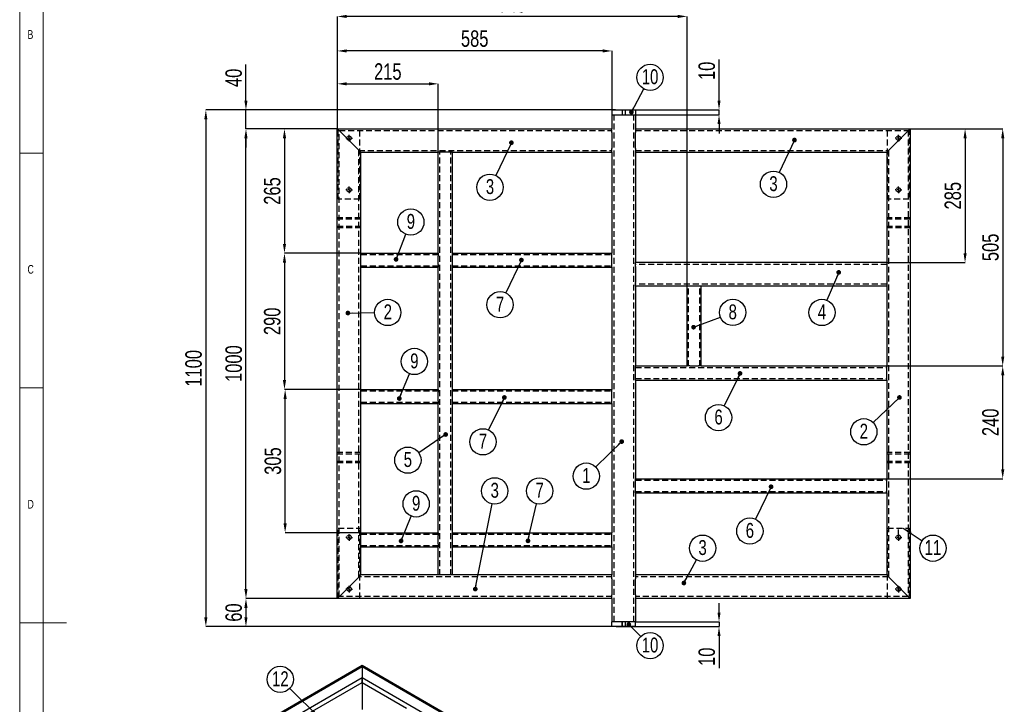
# Model space of a CAD drawing. Header units: millimetres. Extents: x 5 to 589, y 5 to 415.
# Tile 4 of 8: x 5 to 215, y 193 to 338. Entities that reach past the tile are written whole.
import ezdxf

# ---------------------------------------------------------------- set-up
doc = ezdxf.new("R2010")
doc.units = ezdxf.units.MM
doc.header["$PDSIZE"] = -1
doc.linetypes.add('CENTERX2', pattern=[20.32, 12.7, -2.54, 2.54, -2.54])
doc.linetypes.add('HIDDEN', pattern=[1.905, 1.27, -0.635])
for name, color, linetype in [('COTES', 1, 'Continuous'), ('NOTES', 6, 'Continuous'), ('TRAIT-FINS', 9, 'Continuous'), ('TRAIT-MIXTES', 3, 'CENTERX2'), ('TRAIT-TIRET', 2, 'HIDDEN')]:
    doc.layers.add(name, color=color, linetype=linetype)
doc.layers.add('TRAIT-FORT', color=4, linetype='Continuous', lineweight=25)
doc.styles.add('SLDTEXTSTYLE0', font='TXT', dxfattribs={"width": 0.75})
doc.dimstyles.new('SLDDIMSTYLE0', dxfattribs={"dimtxt": 3.5, "dimasz": 2, "dimexe": 0, "dimexo": 0.0625, "dimgap": 0.875, "dimtad": 1, "dimlfac": 10, "dimrnd": 1e-09, "dimzin": 12, "dimdsep": 46, "dimtxsty": 'SLDTEXTSTYLE0', "dimsah": 1, "dimcen": 0.09, "dimadec": 0, "dimazin": 3, "dimtfac": 1, "dimtmove": 0, "dimatfit": 0, "dimfxl": 1, "dimfrac": 2, "dimtolj": 1, "dimtzin": 12, "dimarcsym": 0})
doc.dimstyles.new('SLDDIMSTYLE1', dxfattribs={"dimtxt": 3.5, "dimasz": 2, "dimexe": 0, "dimexo": 0.0625, "dimgap": 0.875, "dimtad": 1, "dimlfac": 10, "dimrnd": 1e-09, "dimzin": 12, "dimdsep": 46, "dimtxsty": 'SLDTEXTSTYLE0', "dimsah": 1, "dimcen": 0.09, "dimadec": 0, "dimazin": 3, "dimtfac": 1, "dimtofl": 0, "dimtmove": 0, "dimatfit": 3, "dimfxl": 1, "dimfrac": 2, "dimtolj": 1, "dimtzin": 12, "dimarcsym": 0})
doc.dimstyles.new('SLDDIMSTYLE2', dxfattribs={"dimtxt": 0.18, "dimasz": 1, "dimexe": 0, "dimexo": 0.0625, "dimgap": 0, "dimtad": 0, "dimtih": 1, "dimtoh": 1, "dimdec": 0, "dimrnd": 1e-09, "dimzin": 0, "dimdsep": 46, "dimtxsty": 'Standard', "dimblk1": 'DOT', "dimblk2": 'DOT', "dimsah": 1, "dimcen": 0.09, "dimadec": 0, "dimazin": 0, "dimtfac": 1, "dimtdec": 0, "dimtofl": 0, "dimtmove": 0, "dimatfit": 3, "dimldrblk": 'DOT', "dimfxl": 1, "dimfrac": 2, "dimtolj": 1, "dimtzin": 0, "dimarcsym": 0})
doc.dimstyles.new('SLDDIMSTYLE3', dxfattribs={"dimtxt": 0.18, "dimasz": 2, "dimexe": 0, "dimexo": 0.0625, "dimgap": 0, "dimtad": 0, "dimtih": 1, "dimtoh": 1, "dimdec": 0, "dimrnd": 1e-09, "dimzin": 0, "dimdsep": 46, "dimtxsty": 'Standard', "dimsah": 1, "dimcen": 0.09, "dimadec": 0, "dimazin": 0, "dimtfac": 2, "dimtdec": 0, "dimtofl": 0, "dimtmove": 0, "dimatfit": 3, "dimfxl": 1, "dimfrac": 2, "dimtolj": 1, "dimtzin": 0, "dimarcsym": 0})

# ---------------------------------------------------------------- blocks, each defined once
blk = doc.blocks.new('SW_NOTE_7')
at = {"layer": 'NOTES', "color": 0}
blk.add_circle((-2, 1.96), 2.8, dxfattribs=at)
at = {"layer": 'NOTES', "color": 0, "insert": (-1.99, 3.68), "char_height": 3.175, "attachment_point": 2, "style": 'SLDTEXTSTYLE0'}
blk.add_mtext('12', dxfattribs=at)
blk = doc.blocks.new('_D_30')
at = {"layer": 'COTES', "color": 0, "lineweight": -2, "transparency": 16777216}
for p, q in [((131.88, 319.17), (44.65, 319.17)), ((44.65, 317.17), (44.65, 211.17)), ((131.88, 209.17), (44.65, 209.17))]:
    blk.add_line(p, q, dxfattribs=at)
at = {"layer": 'COTES', "color": 0, "transparency": 16777216}
for points in [[(44.31, 317.17), (44.98, 317.17), (44.65, 319.17)], [(44.31, 211.17), (44.98, 211.17), (44.65, 209.17)]]:
    blk.add_solid(points, dxfattribs=at)
at = {"layer": 'Defpoints', "color": 0, "transparency": 16777216}
for p in [(131.95, 319.17), (44.65, 209.17), (131.95, 209.17)]:
    blk.add_point(p, dxfattribs=at)
at = {"layer": 'COTES', "color": 0, "transparency": 16777216, "insert": (40.27, 264.17), "char_height": 3.5, "attachment_point": 2, "rotation": 90, "style": 'SLDTEXTSTYLE0'}
blk.add_mtext('\\A1;1100', dxfattribs=at)
blk = doc.blocks.new('_D_31')
at = {"layer": 'COTES', "color": 0, "lineweight": -2, "transparency": 16777216}
for p, q in [((72.58, 315.17), (53.19, 315.17)), ((53.19, 217.17), (53.19, 313.17)), ((72.58, 215.17), (53.19, 215.17))]:
    blk.add_line(p, q, dxfattribs=at)
at = {"layer": 'COTES', "color": 0, "transparency": 16777216}
for points in [[(52.85, 313.17), (53.52, 313.17), (53.19, 315.17)], [(52.85, 217.17), (53.52, 217.17), (53.19, 215.17)]]:
    blk.add_solid(points, dxfattribs=at)
at = {"layer": 'Defpoints', "color": 0, "transparency": 16777216}
for p in [(53.19, 315.17), (72.65, 315.17), (72.65, 215.17)]:
    blk.add_point(p, dxfattribs=at)
at = {"layer": 'COTES', "color": 0, "transparency": 16777216, "insert": (48.81, 265.17), "char_height": 3.5, "attachment_point": 2, "rotation": 90, "style": 'SLDTEXTSTYLE0'}
blk.add_mtext('\\A1;1000', dxfattribs=at)
blk = doc.blocks.new('_D_32')
at = {"layer": 'COTES', "color": 0, "lineweight": -2, "transparency": 16777216}
for p, q in [((53.19, 321.17), (53.19, 328.86)), ((131.08, 319.17), (53.19, 319.17)), ((53.19, 315.17), (53.19, 319.17)), ((72.58, 315.17), (53.19, 315.17)), ((53.19, 313.17), (53.19, 311.17))]:
    blk.add_line(p, q, dxfattribs=at)
at = {"layer": 'COTES', "color": 0, "transparency": 16777216}
for points in [[(52.85, 321.17), (53.52, 321.17), (53.19, 319.17)], [(52.85, 313.17), (53.52, 313.17), (53.19, 315.17)]]:
    blk.add_solid(points, dxfattribs=at)
at = {"layer": 'Defpoints', "color": 0, "transparency": 16777216}
for p in [(131.15, 319.17), (53.19, 315.17), (72.65, 315.17)]:
    blk.add_point(p, dxfattribs=at)
at = {"layer": 'COTES', "color": 0, "transparency": 16777216, "insert": (48.81, 326.01), "char_height": 3.5, "attachment_point": 2, "rotation": 90, "style": 'SLDTEXTSTYLE0'}
blk.add_mtext('\\A1;40', dxfattribs=at)
blk = doc.blocks.new('_D_33')
at = {"layer": 'COTES', "color": 0, "lineweight": -2, "transparency": 16777216}
for p, q in [((72.58, 215.17), (53.19, 215.17)), ((53.19, 213.17), (53.19, 211.17)), ((131.08, 209.17), (53.19, 209.17))]:
    blk.add_line(p, q, dxfattribs=at)
at = {"layer": 'COTES', "color": 0, "transparency": 16777216}
for points in [[(52.85, 213.17), (53.52, 213.17), (53.19, 215.17)], [(52.85, 211.17), (53.52, 211.17), (53.19, 209.17)]]:
    blk.add_solid(points, dxfattribs=at)
at = {"layer": 'Defpoints', "color": 0, "transparency": 16777216}
for p in [(72.65, 215.17), (53.19, 209.17), (131.15, 209.17)]:
    blk.add_point(p, dxfattribs=at)
at = {"layer": 'COTES', "color": 0, "transparency": 16777216, "insert": (48.81, 212.17), "char_height": 3.5, "attachment_point": 2, "rotation": 90, "style": 'SLDTEXTSTYLE0'}
blk.add_mtext('\\A1;60', dxfattribs=at)
blk = doc.blocks.new('_D_34')
at = {"layer": 'COTES', "color": 0, "lineweight": -2, "transparency": 16777216}
for p, q in [((72.58, 315.17), (61.39, 315.17)), ((61.39, 313.17), (61.39, 290.67)), ((77.58, 288.67), (61.39, 288.67))]:
    blk.add_line(p, q, dxfattribs=at)
at = {"layer": 'COTES', "color": 0, "transparency": 16777216}
for points in [[(61.06, 313.17), (61.73, 313.17), (61.39, 315.17)], [(61.06, 290.67), (61.73, 290.67), (61.39, 288.67)]]:
    blk.add_solid(points, dxfattribs=at)
at = {"layer": 'Defpoints', "color": 0, "transparency": 16777216}
for p in [(72.65, 315.17), (61.39, 288.67), (77.65, 288.67)]:
    blk.add_point(p, dxfattribs=at)
at = {"layer": 'COTES', "color": 0, "transparency": 16777216, "insert": (57.02, 301.92), "char_height": 3.5, "attachment_point": 2, "rotation": 90, "style": 'SLDTEXTSTYLE0'}
blk.add_mtext('\\A1;265', dxfattribs=at)
blk = doc.blocks.new('_D_35')
at = {"layer": 'COTES', "color": 0, "lineweight": -2, "transparency": 16777216}
for p, q in [((77.58, 288.67), (61.39, 288.67)), ((61.39, 286.67), (61.39, 261.67)), ((77.58, 259.67), (61.39, 259.67))]:
    blk.add_line(p, q, dxfattribs=at)
at = {"layer": 'COTES', "color": 0, "transparency": 16777216}
for points in [[(61.06, 286.67), (61.73, 286.67), (61.39, 288.67)], [(61.06, 261.67), (61.73, 261.67), (61.39, 259.67)]]:
    blk.add_solid(points, dxfattribs=at)
at = {"layer": 'Defpoints', "color": 0, "transparency": 16777216}
for p in [(77.65, 288.67), (61.39, 259.67), (77.65, 259.67)]:
    blk.add_point(p, dxfattribs=at)
at = {"layer": 'COTES', "color": 0, "transparency": 16777216, "insert": (57.02, 274.17), "char_height": 3.5, "attachment_point": 2, "rotation": 90, "style": 'SLDTEXTSTYLE0'}
blk.add_mtext('\\A1;290', dxfattribs=at)
blk = doc.blocks.new('_D_36')
at = {"layer": 'COTES', "color": 0, "lineweight": -2, "transparency": 16777216}
for p, q in [((77.58, 259.67), (61.53, 259.67)), ((61.53, 231.17), (61.53, 257.67)), ((77.58, 229.17), (61.53, 229.17))]:
    blk.add_line(p, q, dxfattribs=at)
at = {"layer": 'COTES', "color": 0, "transparency": 16777216}
for points in [[(61.2, 257.67), (61.87, 257.67), (61.53, 259.67)], [(61.2, 231.17), (61.87, 231.17), (61.53, 229.17)]]:
    blk.add_solid(points, dxfattribs=at)
at = {"layer": 'Defpoints', "color": 0, "transparency": 16777216}
for p in [(61.53, 259.67), (77.65, 259.67), (77.65, 229.17)]:
    blk.add_point(p, dxfattribs=at)
at = {"layer": 'COTES', "color": 0, "transparency": 16777216, "insert": (57.16, 244.42), "char_height": 3.5, "attachment_point": 2, "rotation": 90, "style": 'SLDTEXTSTYLE0'}
blk.add_mtext('\\A1;305', dxfattribs=at)
blk = doc.blocks.new('_D_37')
at = {"layer": 'COTES', "color": 0, "lineweight": -2, "transparency": 16777216}
for p, q in [((194.71, 315.17), (206.34, 315.17)), ((206.34, 313.17), (206.34, 288.67)), ((189.71, 286.67), (206.34, 286.67))]:
    blk.add_line(p, q, dxfattribs=at)
at = {"layer": 'COTES', "color": 0, "transparency": 16777216}
for points in [[(206.01, 313.17), (206.68, 313.17), (206.34, 315.17)], [(206.01, 288.67), (206.68, 288.67), (206.34, 286.67)]]:
    blk.add_solid(points, dxfattribs=at)
at = {"layer": 'Defpoints', "color": 0, "transparency": 16777216}
for p in [(194.65, 315.17), (189.65, 286.67), (206.34, 286.67)]:
    blk.add_point(p, dxfattribs=at)
at = {"layer": 'COTES', "color": 0, "transparency": 16777216, "insert": (201.97, 300.92), "char_height": 3.5, "attachment_point": 2, "rotation": 90, "style": 'SLDTEXTSTYLE0'}
blk.add_mtext('\\A1;285', dxfattribs=at)
blk = doc.blocks.new('_D_38')
at = {"layer": 'COTES', "color": 0, "lineweight": -2, "transparency": 16777216}
for p, q in [((194.71, 315.17), (214.36, 315.17)), ((214.36, 313.17), (214.36, 266.67)), ((189.71, 264.67), (214.36, 264.67))]:
    blk.add_line(p, q, dxfattribs=at)
at = {"layer": 'COTES', "color": 0, "transparency": 16777216}
for points in [[(214.03, 313.17), (214.7, 313.17), (214.36, 315.17)], [(214.03, 266.67), (214.7, 266.67), (214.36, 264.67)]]:
    blk.add_solid(points, dxfattribs=at)
at = {"layer": 'Defpoints', "color": 0, "transparency": 16777216}
for p in [(194.65, 315.17), (189.65, 264.67), (214.36, 264.67)]:
    blk.add_point(p, dxfattribs=at)
at = {"layer": 'COTES', "color": 0, "transparency": 16777216, "insert": (209.99, 289.92), "char_height": 3.5, "attachment_point": 2, "rotation": 90, "style": 'SLDTEXTSTYLE0'}
blk.add_mtext('\\A1;505', dxfattribs=at)
blk = doc.blocks.new('_D_39')
at = {"layer": 'COTES', "color": 0, "lineweight": -2, "transparency": 16777216}
for p, q in [((189.71, 264.67), (214.36, 264.67)), ((214.36, 242.67), (214.36, 262.67)), ((189.71, 240.67), (214.36, 240.67))]:
    blk.add_line(p, q, dxfattribs=at)
at = {"layer": 'COTES', "color": 0, "transparency": 16777216}
for points in [[(214.03, 262.67), (214.7, 262.67), (214.36, 264.67)], [(214.03, 242.67), (214.7, 242.67), (214.36, 240.67)]]:
    blk.add_solid(points, dxfattribs=at)
at = {"layer": 'Defpoints', "color": 0, "transparency": 16777216}
for p in [(189.65, 264.67), (214.36, 264.67), (189.65, 240.67)]:
    blk.add_point(p, dxfattribs=at)
at = {"layer": 'COTES', "color": 0, "transparency": 16777216, "insert": (209.99, 252.67), "char_height": 3.5, "attachment_point": 2, "rotation": 90, "style": 'SLDTEXTSTYLE0'}
blk.add_mtext('\\A1;240', dxfattribs=at)
blk = doc.blocks.new('_D_40')
at = {"layer": 'COTES', "color": 0, "lineweight": -2, "transparency": 16777216}
for p, q in [((72.65, 315.23), (72.65, 324.74)), ((74.65, 324.74), (92.15, 324.74)), ((94.15, 310.23), (94.15, 324.74))]:
    blk.add_line(p, q, dxfattribs=at)
at = {"layer": 'COTES', "color": 0, "transparency": 16777216}
for points in [[(74.65, 325.07), (74.65, 324.4), (72.65, 324.74)], [(92.15, 325.07), (92.15, 324.4), (94.15, 324.74)]]:
    blk.add_solid(points, dxfattribs=at)
at = {"layer": 'Defpoints', "color": 0, "transparency": 16777216}
for p in [(94.15, 324.74), (72.65, 315.17), (94.15, 310.17)]:
    blk.add_point(p, dxfattribs=at)
at = {"layer": 'COTES', "color": 0, "transparency": 16777216, "insert": (83.4, 329.11), "char_height": 3.5, "attachment_point": 2, "style": 'SLDTEXTSTYLE0'}
blk.add_mtext('\\A1;215', dxfattribs=at)
blk = doc.blocks.new('_D_41')
at = {"layer": 'COTES', "color": 0, "lineweight": -2, "transparency": 16777216}
for p, q in [((72.65, 315.23), (72.65, 331.74)), ((129.15, 331.74), (74.65, 331.74)), ((131.15, 319.23), (131.15, 331.74))]:
    blk.add_line(p, q, dxfattribs=at)
at = {"layer": 'COTES', "color": 0, "transparency": 16777216}
for points in [[(74.65, 332.08), (74.65, 331.41), (72.65, 331.74)], [(129.15, 332.08), (129.15, 331.41), (131.15, 331.74)]]:
    blk.add_solid(points, dxfattribs=at)
at = {"layer": 'Defpoints', "color": 0, "transparency": 16777216}
for p in [(72.65, 331.74), (131.15, 319.17), (72.65, 315.17)]:
    blk.add_point(p, dxfattribs=at)
at = {"layer": 'COTES', "color": 0, "transparency": 16777216, "insert": (101.9, 336.12), "char_height": 3.5, "attachment_point": 2, "style": 'SLDTEXTSTYLE0'}
blk.add_mtext('\\A1;585', dxfattribs=at)
blk = doc.blocks.new('_D_42')
at = {"layer": 'COTES', "color": 0, "lineweight": -2, "transparency": 16777216}
for p, q in [((72.65, 315.23), (72.65, 339.09)), ((145.15, 339.09), (74.65, 339.09)), ((147.15, 281.73), (147.15, 339.09))]:
    blk.add_line(p, q, dxfattribs=at)
at = {"layer": 'COTES', "color": 0, "transparency": 16777216}
for points in [[(74.65, 339.42), (74.65, 338.75), (72.65, 339.09)], [(145.15, 339.42), (145.15, 338.75), (147.15, 339.09)]]:
    blk.add_solid(points, dxfattribs=at)
at = {"layer": 'Defpoints', "color": 0, "transparency": 16777216}
for p in [(72.65, 339.09), (72.65, 315.17), (147.15, 281.67)]:
    blk.add_point(p, dxfattribs=at)
at = {"layer": 'COTES', "color": 0, "transparency": 16777216, "insert": (109.9, 343.46), "char_height": 3.5, "attachment_point": 2, "style": 'SLDTEXTSTYLE0'}
blk.add_mtext('\\A1;745', dxfattribs=at)
blk = doc.blocks.new('_D_43')
at = {"layer": 'COTES', "color": 0, "lineweight": -2, "transparency": 16777216}
for p, q in [((153.94, 321.17), (153.94, 329.9)), ((136.21, 319.17), (153.94, 319.17)), ((153.94, 318.17), (153.94, 319.17)), ((136.21, 318.17), (153.94, 318.17)), ((153.94, 316.17), (153.94, 314.17))]:
    blk.add_line(p, q, dxfattribs=at)
at = {"layer": 'COTES', "color": 0, "transparency": 16777216}
for points in [[(153.61, 321.17), (154.27, 321.17), (153.94, 319.17)], [(153.61, 316.17), (154.27, 316.17), (153.94, 318.17)]]:
    blk.add_solid(points, dxfattribs=at)
at = {"layer": 'Defpoints', "color": 0, "transparency": 16777216}
for p in [(136.15, 319.17), (153.94, 319.17), (136.15, 318.17)]:
    blk.add_point(p, dxfattribs=at)
at = {"layer": 'COTES', "color": 0, "transparency": 16777216, "insert": (149.56, 327.5), "char_height": 3.5, "attachment_point": 2, "rotation": 90, "style": 'SLDTEXTSTYLE0'}
blk.add_mtext('\\A1;10', dxfattribs=at)
blk = doc.blocks.new('_D_44')
at = {"layer": 'COTES', "color": 0, "lineweight": -2, "transparency": 16777216}
for p, q in [((153.94, 212.17), (153.94, 214.17)), ((136.21, 210.17), (153.94, 210.17)), ((153.94, 210.17), (153.94, 209.17)), ((132.01, 209.17), (153.94, 209.17)), ((153.94, 207.17), (153.94, 200.36))]:
    blk.add_line(p, q, dxfattribs=at)
at = {"layer": 'COTES', "color": 0, "transparency": 16777216}
for points in [[(153.61, 212.17), (154.27, 212.17), (153.94, 210.17)], [(153.61, 207.17), (154.27, 207.17), (153.94, 209.17)]]:
    blk.add_solid(points, dxfattribs=at)
at = {"layer": 'Defpoints', "color": 0, "transparency": 16777216}
for p in [(136.15, 210.17), (131.95, 209.17), (153.94, 209.17)]:
    blk.add_point(p, dxfattribs=at)
at = {"layer": 'COTES', "color": 0, "transparency": 16777216, "insert": (149.56, 202.76), "char_height": 3.5, "attachment_point": 2, "rotation": 90, "style": 'SLDTEXTSTYLE0'}
blk.add_mtext('\\A1;10', dxfattribs=at)
blk = doc.blocks.new('SW_NOTE_14')
at = {"layer": 'NOTES', "color": 0}
blk.add_circle((-1.2, -2.53), 2.8, dxfattribs=at)
at = {"layer": 'NOTES', "color": 0, "insert": (-1.2, -0.82), "char_height": 3.17, "attachment_point": 2, "style": 'SLDTEXTSTYLE0'}
blk.add_mtext('3', dxfattribs=at)
blk = doc.blocks.new('_Dot')
at = {"color": 0, "linetype": 'ByBlock', "lineweight": -2}
blk.add_line((-0.5, 0), (-1, 0), dxfattribs=at)
at = {"color": 0, "linetype": 'ByBlock', "const_width": 0.5}
blk.add_lwpolyline([(-0.25, 0, 1), (0.25, 0, 1)], format="xyb", close=True, dxfattribs=at)
blk = doc.blocks.new('SW_NOTE_15')
at = {"layer": 'NOTES', "color": 0}
blk.add_circle((-1.22, -2.53), 2.8, dxfattribs=at)
at = {"layer": 'NOTES', "color": 0, "insert": (-1.21, -0.81), "char_height": 3.17, "attachment_point": 2, "style": 'SLDTEXTSTYLE0'}
blk.add_mtext('3', dxfattribs=at)
blk = doc.blocks.new('SW_NOTE_16')
at = {"layer": 'NOTES', "color": 0}
blk.add_circle((-1.21, -2.53), 2.8, dxfattribs=at)
at = {"layer": 'NOTES', "color": 0, "insert": (-1.21, -0.81), "char_height": 3.17, "attachment_point": 2, "style": 'SLDTEXTSTYLE0'}
blk.add_mtext('7', dxfattribs=at)
blk = doc.blocks.new('SW_NOTE_17')
at = {"layer": 'NOTES', "color": 0}
blk.add_circle((-1.22, -2.52), 2.8, dxfattribs=at)
at = {"layer": 'NOTES', "color": 0, "insert": (-1.22, -0.81), "char_height": 3.17, "attachment_point": 2, "style": 'SLDTEXTSTYLE0'}
blk.add_mtext('7', dxfattribs=at)
blk = doc.blocks.new('SW_NOTE_18')
at = {"layer": 'NOTES', "color": 0}
blk.add_circle((-1.23, -2.52), 2.8, dxfattribs=at)
at = {"layer": 'NOTES', "color": 0, "insert": (-1.22, -0.81), "char_height": 3.17, "attachment_point": 2, "style": 'SLDTEXTSTYLE0'}
blk.add_mtext('6', dxfattribs=at)
blk = doc.blocks.new('SW_NOTE_19')
at = {"layer": 'NOTES', "color": 0}
blk.add_circle((-1.08, -2.59), 2.8, dxfattribs=at)
at = {"layer": 'NOTES', "color": 0, "insert": (-1.08, -0.87), "char_height": 3.17, "attachment_point": 2, "style": 'SLDTEXTSTYLE0'}
blk.add_mtext('4', dxfattribs=at)
blk = doc.blocks.new('SW_NOTE_20')
at = {"layer": 'NOTES', "color": 0}
blk.add_circle((-1.21, -2.53), 2.8, dxfattribs=at)
at = {"layer": 'NOTES', "color": 0, "insert": (-1.21, -0.81), "char_height": 3.17, "attachment_point": 2, "style": 'SLDTEXTSTYLE0'}
blk.add_mtext('6', dxfattribs=at)
blk = doc.blocks.new('SW_NOTE_21')
at = {"layer": 'NOTES', "color": 0}
blk.add_circle((-2.32, -1.58), 2.8, dxfattribs=at)
at = {"layer": 'NOTES', "color": 0, "insert": (-2.32, 0.14), "char_height": 3.17, "attachment_point": 2, "style": 'SLDTEXTSTYLE0'}
blk.add_mtext('5', dxfattribs=at)
blk = doc.blocks.new('SW_NOTE_22')
at = {"layer": 'NOTES', "color": 0}
blk.add_circle((-2.01, -1.96), 2.8, dxfattribs=at)
at = {"layer": 'NOTES', "color": 0, "insert": (-2.01, -0.24), "char_height": 3.17, "attachment_point": 2, "style": 'SLDTEXTSTYLE0'}
blk.add_mtext('1', dxfattribs=at)
blk = doc.blocks.new('SW_NOTE_23')
at = {"layer": 'NOTES', "color": 0}
blk.add_circle((-2.02, -1.95), 2.8, dxfattribs=at)
at = {"layer": 'NOTES', "color": 0, "insert": (-2.02, -0.23), "char_height": 3.17, "attachment_point": 2, "style": 'SLDTEXTSTYLE0'}
blk.add_mtext('2', dxfattribs=at)
blk = doc.blocks.new('SW_NOTE_24')
at = {"layer": 'NOTES', "color": 0}
blk.add_circle((1.33, 2.47), 2.8, dxfattribs=at)
at = {"layer": 'NOTES', "color": 0, "insert": (1.33, 4.19), "char_height": 3.17, "attachment_point": 2, "style": 'SLDTEXTSTYLE0'}
blk.add_mtext('3', dxfattribs=at)
blk = doc.blocks.new('SW_NOTE_25')
at = {"layer": 'NOTES', "color": 0}
blk.add_circle((0.64, 2.73), 2.8, dxfattribs=at)
at = {"layer": 'NOTES', "color": 0, "insert": (0.64, 4.45), "char_height": 3.17, "attachment_point": 2, "style": 'SLDTEXTSTYLE0'}
blk.add_mtext('7', dxfattribs=at)
blk = doc.blocks.new('SW_NOTE_26')
at = {"layer": 'NOTES', "color": 0}
blk.add_circle((1.06, 2.6), 2.8, dxfattribs=at)
at = {"layer": 'NOTES', "color": 0, "insert": (1.06, 4.32), "char_height": 3.17, "attachment_point": 2, "style": 'SLDTEXTSTYLE0'}
blk.add_mtext('9', dxfattribs=at)
blk = doc.blocks.new('SW_NOTE_27')
at = {"layer": 'NOTES', "color": 0}
blk.add_circle((0.54, 2.75), 2.8, dxfattribs=at)
at = {"layer": 'NOTES', "color": 0, "insert": (0.55, 4.47), "char_height": 3.17, "attachment_point": 2, "style": 'SLDTEXTSTYLE0'}
blk.add_mtext('3', dxfattribs=at)
blk = doc.blocks.new('SW_NOTE_28')
at = {"layer": 'NOTES', "color": 0}
blk.add_circle((1.06, 2.6), 2.8, dxfattribs=at)
at = {"layer": 'NOTES', "color": 0, "insert": (1.06, 4.31), "char_height": 3.17, "attachment_point": 2, "style": 'SLDTEXTSTYLE0'}
blk.add_mtext('9', dxfattribs=at)
blk = doc.blocks.new('SW_NOTE_29')
at = {"layer": 'NOTES', "color": 0}
blk.add_circle((1.03, 2.61), 2.8, dxfattribs=at)
at = {"layer": 'NOTES', "color": 0, "insert": (1.04, 4.33), "char_height": 3.17, "attachment_point": 2, "style": 'SLDTEXTSTYLE0'}
blk.add_mtext('9', dxfattribs=at)
blk = doc.blocks.new('SW_NOTE_30')
at = {"layer": 'NOTES', "color": 0}
blk.add_circle((2.8, 0.04), 2.8, dxfattribs=at)
at = {"layer": 'NOTES', "color": 0, "insert": (2.81, 1.76), "char_height": 3.17, "attachment_point": 2, "style": 'SLDTEXTSTYLE0'}
blk.add_mtext('2', dxfattribs=at)
blk = doc.blocks.new('SW_NOTE_31')
at = {"layer": 'NOTES', "color": 0}
blk.add_circle((1.99, -1.98), 2.8, dxfattribs=at)
at = {"layer": 'NOTES', "color": 0, "insert": (1.99, -0.26), "char_height": 3.175, "attachment_point": 2, "style": 'SLDTEXTSTYLE0'}
blk.add_mtext('10', dxfattribs=at)
blk = doc.blocks.new('SW_NOTE_32')
at = {"layer": 'NOTES', "color": 0}
blk.add_circle((1.32, 2.47), 2.8, dxfattribs=at)
at = {"layer": 'NOTES', "color": 0, "insert": (1.33, 4.19), "char_height": 3.175, "attachment_point": 2, "style": 'SLDTEXTSTYLE0'}
blk.add_mtext('10', dxfattribs=at)
blk = doc.blocks.new('SW_NOTE_33')
at = {"layer": 'NOTES', "color": 0}
blk.add_circle((2.63, 0.99), 2.8, dxfattribs=at)
at = {"layer": 'NOTES', "color": 0, "insert": (2.63, 2.7), "char_height": 3.17, "attachment_point": 2, "style": 'SLDTEXTSTYLE0'}
blk.add_mtext('8', dxfattribs=at)
blk = doc.blocks.new('SW_NOTE_34')
at = {"layer": 'NOTES', "color": 0}
blk.add_circle((2.32, -1.57), 2.8, dxfattribs=at)
at = {"layer": 'NOTES', "color": 0, "insert": (2.33, 0.15), "char_height": 3.175, "attachment_point": 2, "style": 'SLDTEXTSTYLE0'}
blk.add_mtext('11', dxfattribs=at)
blk = doc.blocks.new('SW_CENTERMARKSYMBOL_16')
at = {"layer": 'TRAIT-MIXTES', "color": 0}
for p, q in [((-0.5, 0), (-0.7, 0)), ((0, 0), (-0.25, 0)), ((0, 0.5), (0, 0.7)), ((0, 0), (0, 0.25)), ((0, 0), (0, -0.25)), ((0, 0), (0.25, 0)), ((0.5, 0), (0.7, 0)), ((0, -0.5), (0, -0.7))]:
    blk.add_line(p, q, dxfattribs=at)
blk = doc.blocks.new('SW_CENTERMARKSYMBOL_17')
at = {"layer": 'TRAIT-MIXTES', "color": 0}
for p, q in [((-0.5, 0), (-0.7, 0)), ((0, 0), (-0.25, 0)), ((0, 0.5), (0, 1.67)), ((0, 0), (0, 0.25)), ((0, 0), (0, -0.25)), ((0, 0), (0.25, 0)), ((0.5, 0), (0.7, 0)), ((0, -0.5), (0, -0.7))]:
    blk.add_line(p, q, dxfattribs=at)
blk = doc.blocks.new('SW_CENTERMARKSYMBOL_18')
at = {"layer": 'TRAIT-MIXTES', "color": 0}
for p, q in [((-0.5, 0), (-0.7, 0)), ((0, 0), (-0.25, 0)), ((0, 0.5), (0, 0.7)), ((0, 0), (0, 0.25)), ((0, 0), (0, -0.25)), ((0, 0), (0.25, 0)), ((0.5, 0), (0.7, 0)), ((0, -0.5), (0, -0.7))]:
    blk.add_line(p, q, dxfattribs=at)
blk = doc.blocks.new('SW_CENTERMARKSYMBOL_19')
at = {"layer": 'TRAIT-MIXTES', "color": 0}
for p, q in [((-0.5, 0), (-0.7, 0)), ((0, 0), (-0.25, 0)), ((0, 0.5), (0, 0.7)), ((0, 0), (0, 0.25)), ((0, 0), (0, -0.25)), ((0, 0), (0.25, 0)), ((0.5, 0), (0.7, 0)), ((0, -0.5), (0, -0.7))]:
    blk.add_line(p, q, dxfattribs=at)
blk = doc.blocks.new('SW_CENTERMARKSYMBOL_20')
at = {"layer": 'TRAIT-MIXTES', "color": 0}
for p, q in [((-0.5, 0), (-0.7, 0)), ((0, 0), (-0.25, 0)), ((0, 0.5), (0, 0.7)), ((0, 0), (0, 0.25)), ((0, 0), (0, -0.25)), ((0, 0), (0.25, 0)), ((0.5, 0), (0.7, 0)), ((0, -0.5), (0, -0.7))]:
    blk.add_line(p, q, dxfattribs=at)
blk = doc.blocks.new('SW_CENTERMARKSYMBOL_21')
at = {"layer": 'TRAIT-MIXTES', "color": 0}
for p, q in [((-0.5, 0), (-0.7, 0)), ((0, 0), (-0.25, 0)), ((0, 0.5), (0, 0.7)), ((0, 0), (0, 0.25)), ((0, 0), (0, -0.25)), ((0, 0), (0.25, 0)), ((0.5, 0), (0.7, 0)), ((0, -0.5), (0, -0.7))]:
    blk.add_line(p, q, dxfattribs=at)
blk = doc.blocks.new('SW_CENTERMARKSYMBOL_22')
at = {"layer": 'TRAIT-MIXTES', "color": 0}
for p, q in [((-0.5, 0), (-0.7, 0)), ((0, 0), (-0.25, 0)), ((0, 0.5), (0, 0.7)), ((0, 0), (0, 0.25)), ((0, 0), (0, -0.25)), ((0, 0), (0.25, 0)), ((0.5, 0), (0.7, 0)), ((0, -0.5), (0, -0.7))]:
    blk.add_line(p, q, dxfattribs=at)
blk = doc.blocks.new('SW_CENTERMARKSYMBOL_23')
at = {"layer": 'TRAIT-MIXTES', "color": 0}
for p, q in [((-0.5, 0), (-0.7, 0)), ((0, 0), (-0.25, 0)), ((0, 0.5), (0, 0.7)), ((0, 0), (0, 0.25)), ((0, 0), (0, -0.25)), ((0, 0), (0.25, 0)), ((0.5, 0), (0.7, 0)), ((0, -0.5), (0, -0.7))]:
    blk.add_line(p, q, dxfattribs=at)

msp = doc.modelspace()

# ---------------------------------------------------------------- linework, layer by layer
at = {"lineweight": 18}
for p, q in [((5, 415), (5, 5)), ((10, 410), (10, 10)), ((5, 310), (10, 310)), ((10, 260), (5, 260)), ((5, 210), (15, 210))]:
    msp.add_line(p, q, dxfattribs=at)
at = {"layer": 'NOTES'}
msp.add_line((137.2599, 207.1006), (134.7292, 209.6264), dxfattribs=at)
at = {"layer": 'TRAIT-FINS', "lineweight": 18}
for p, q in [((133.2459, 209.1692), (133.2459, 210.1692)), ((133.2459, 209.1692), (133.2459, 210.1692)), ((134.0459, 209.1692), (134.0459, 210.1692)), ((134.0459, 209.1692), (134.0459, 210.1692))]:
    msp.add_line(p, q, dxfattribs=at)
for centre in [(75.1459, 313.1692), (192.1459, 313.1692), (75.1459, 302.1692), (192.1459, 302.1692), (75.1459, 228.1692), (192.1459, 228.1692), (75.1459, 217.1692), (192.1459, 217.1692)]:
    msp.add_arc(centre, 0.5, 255, 195, dxfattribs=at)
at = {"layer": 'TRAIT-FORT', "lineweight": 25}
for p, q in [((131.1459, 319.1692), (131.1459, 318.1692)), ((131.1459, 319.1692), (131.9459, 319.1692)), ((131.9459, 319.1692), (135.3459, 319.1692)), ((135.3459, 319.1692), (136.1459, 319.1692)), ((136.1459, 319.1692), (136.1459, 318.1692)), ((131.1459, 318.1692), (131.1459, 315.1692)), ((131.1459, 318.1692), (131.9459, 318.1692)), ((131.9459, 318.1692), (135.3459, 318.1692)), ((135.3459, 318.1692), (136.1459, 318.1692)), ((136.1459, 318.1692), (136.1459, 315.1692)), ((72.6459, 215.1692), (72.6459, 315.1692)), ((72.6459, 315.1692), (73.4459, 314.3692)), ((73.4459, 314.3692), (72.6459, 315.1692)), ((72.6459, 315.1692), (131.1459, 315.1692)), ((131.1459, 314.3692), (131.1459, 315.1692)), ((136.1459, 315.1692), (194.6459, 315.1692)), ((136.1459, 315.1692), (136.1459, 314.3692)), ((194.6459, 315.1692), (193.8459, 314.3692)), ((193.8459, 314.3692), (194.6459, 315.1692)), ((194.6459, 315.1692), (194.6459, 215.1692)), ((73.4459, 314.3692), (76.8459, 310.9692)), ((131.1459, 314.3692), (131.1459, 310.9692)), ((136.1459, 310.9692), (136.1459, 314.3692)), ((193.8459, 314.3692), (190.4459, 310.9692)), ((76.8459, 310.9692), (77.6459, 310.1692)), ((77.6459, 310.1692), (76.8459, 310.9692)), ((131.1459, 310.1692), (131.1459, 310.9692)), ((136.1459, 310.9692), (136.1459, 310.1692)), ((190.4459, 310.9692), (189.6459, 310.1692)), ((189.6459, 310.1692), (190.4459, 310.9692)), ((77.6459, 288.6694), (77.6459, 310.1692)), ((77.6459, 310.1692), (94.1459, 310.1692)), ((94.1459, 288.6694), (94.1459, 310.1692)), ((94.7459, 310.1692), (94.1459, 310.1692)), ((96.5459, 310.1692), (94.7459, 310.1692)), ((97.1459, 310.1692), (96.5459, 310.1692)), ((97.1459, 288.6694), (97.1459, 310.1692)), ((97.1459, 310.1692), (131.1459, 310.1692)), ((131.1459, 310.1692), (131.1459, 288.6694)), ((136.1459, 310.1692), (189.6459, 310.1692)), ((136.1459, 310.1692), (136.1459, 286.6692)), ((189.6459, 310.1692), (189.6459, 286.6692)), ((77.6459, 288.6694), (94.1459, 288.6694)), ((77.6459, 288.0694), (77.6459, 288.6694)), ((77.6459, 286.2694), (77.6459, 288.0694)), ((94.1459, 288.6694), (94.1459, 288.0694)), ((94.1459, 286.2694), (94.1459, 288.0694)), ((97.1459, 288.6694), (131.1459, 288.6694)), ((97.1459, 288.0694), (97.1459, 288.6694)), ((97.1459, 286.2694), (97.1459, 288.0694)), ((131.1459, 288.0694), (131.1459, 288.6694)), ((131.1459, 286.2694), (131.1459, 288.0694)), ((77.6459, 285.6694), (77.6459, 286.2694)), ((77.6459, 259.6694), (77.6459, 285.6694)), ((77.6459, 285.6694), (94.1459, 285.6694)), ((94.1459, 286.2694), (94.1459, 285.6694)), ((94.1459, 259.6694), (94.1459, 285.6694)), ((97.1459, 285.6694), (97.1459, 286.2694)), ((97.1459, 259.6694), (97.1459, 285.6694)), ((97.1459, 285.6694), (131.1459, 285.6694)), ((131.1459, 285.6694), (131.1459, 286.2694)), ((131.1459, 285.6694), (131.1459, 259.6694)), ((189.6459, 286.6692), (136.1459, 286.6692)), ((136.1459, 285.8692), (136.1459, 286.6692)), ((136.1459, 285.8692), (136.1459, 282.4692)), ((189.6459, 286.6692), (189.6459, 285.8692)), ((189.6459, 285.8692), (189.6459, 282.4692)), ((136.1459, 281.6692), (136.1459, 282.4692)), ((147.1459, 281.6692), (136.1459, 281.6692)), ((136.1459, 281.6692), (136.1459, 264.6694)), ((147.1459, 264.6694), (147.1459, 281.6692)), ((147.7459, 281.6692), (147.1459, 281.6692)), ((149.5459, 281.6692), (147.7459, 281.6692)), ((150.1459, 281.6692), (149.5459, 281.6692)), ((189.6459, 281.6692), (150.1459, 281.6692)), ((150.1459, 264.6694), (150.1459, 281.6692)), ((189.6459, 282.4692), (189.6459, 281.6692)), ((189.6459, 281.6692), (189.6459, 264.6694)), ((136.1459, 264.6694), (147.1459, 264.6694)), ((136.1459, 264.0694), (136.1459, 264.6694)), ((147.7459, 264.6694), (147.1459, 264.6694)), ((147.7459, 264.6694), (149.5459, 264.6694)), ((150.1459, 264.6694), (149.5459, 264.6694)), ((150.1459, 264.6694), (189.6459, 264.6694)), ((189.6459, 264.0694), (189.6459, 264.6694)), ((136.1459, 262.2694), (136.1459, 264.0694)), ((136.1459, 261.6694), (136.1459, 262.2694)), ((189.6459, 262.2694), (189.6459, 264.0694)), ((189.6459, 261.6694), (189.6459, 262.2694)), ((136.1459, 261.6694), (189.6459, 261.6694)), ((136.1459, 261.6694), (136.1459, 240.6694)), ((189.6459, 261.6694), (189.6459, 240.6694)), ((77.6459, 259.6694), (94.1459, 259.6694)), ((77.6459, 259.0694), (77.6459, 259.6694)), ((77.6459, 257.2694), (77.6459, 259.0694)), ((94.1459, 259.6694), (94.1459, 259.0694)), ((94.1459, 257.2694), (94.1459, 259.0694)), ((97.1459, 259.6694), (131.1459, 259.6694)), ((97.1459, 259.0694), (97.1459, 259.6694)), ((97.1459, 257.2694), (97.1459, 259.0694)), ((131.1459, 259.0694), (131.1459, 259.6694)), ((131.1459, 257.2694), (131.1459, 259.0694)), ((77.6459, 256.6694), (77.6459, 257.2694)), ((77.6459, 229.1694), (77.6459, 256.6694)), ((77.6459, 256.6694), (94.1459, 256.6694)), ((94.1459, 257.2694), (94.1459, 256.6694)), ((94.1459, 229.1694), (94.1459, 256.6694)), ((97.1459, 256.6694), (97.1459, 257.2694)), ((97.1459, 229.1694), (97.1459, 256.6694)), ((97.1459, 256.6694), (131.1459, 256.6694)), ((131.1459, 256.6694), (131.1459, 257.2694)), ((131.1459, 256.6694), (131.1459, 229.1694)), ((136.1459, 240.6694), (189.6459, 240.6694)), ((136.1459, 240.0694), (136.1459, 240.6694)), ((136.1459, 238.2694), (136.1459, 240.0694)), ((189.6459, 240.0694), (189.6459, 240.6694)), ((189.6459, 238.2694), (189.6459, 240.0694)), ((136.1459, 237.6694), (136.1459, 238.2694)), ((136.1459, 237.6694), (189.6459, 237.6694)), ((136.1459, 237.6694), (136.1459, 220.1692)), ((189.6459, 237.6694), (189.6459, 238.2694)), ((189.6459, 237.6694), (189.6459, 220.1692)), ((77.6459, 229.1694), (94.1459, 229.1694)), ((77.6459, 228.5694), (77.6459, 229.1694)), ((94.1459, 229.1694), (94.1459, 228.5694)), ((97.1459, 229.1694), (131.1459, 229.1694)), ((97.1459, 228.5694), (97.1459, 229.1694)), ((131.1459, 228.5694), (131.1459, 229.1694)), ((77.6459, 226.7694), (77.6459, 228.5694)), ((77.6459, 226.1694), (77.6459, 226.7694)), ((94.1459, 226.7694), (94.1459, 228.5694)), ((94.1459, 226.7694), (94.1459, 226.1694)), ((97.1459, 226.7694), (97.1459, 228.5694)), ((97.1459, 226.1694), (97.1459, 226.7694)), ((131.1459, 226.7694), (131.1459, 228.5694)), ((131.1459, 226.1694), (131.1459, 226.7694)), ((77.6459, 220.1692), (77.6459, 226.1694)), ((77.6459, 226.1694), (94.1459, 226.1694)), ((94.1459, 220.1692), (94.1459, 226.1694)), ((97.1459, 220.1692), (97.1459, 226.1694)), ((97.1459, 226.1694), (131.1459, 226.1694)), ((131.1459, 226.1694), (131.1459, 220.1692)), ((76.8459, 219.3692), (73.4459, 215.9692)), ((77.6459, 220.1692), (76.8459, 219.3692)), ((76.8459, 219.3692), (77.6459, 220.1692)), ((94.1459, 220.1692), (77.6459, 220.1692)), ((94.7459, 220.1692), (94.1459, 220.1692)), ((96.5459, 220.1692), (94.7459, 220.1692)), ((97.1459, 220.1692), (96.5459, 220.1692)), ((131.1459, 220.1692), (97.1459, 220.1692)), ((131.1459, 219.3692), (131.1459, 220.1692)), ((131.1459, 219.3692), (131.1459, 215.9692)), ((136.1459, 220.1692), (136.1459, 219.3692)), ((189.6459, 220.1692), (136.1459, 220.1692)), ((136.1459, 215.9692), (136.1459, 219.3692)), ((190.4459, 219.3692), (189.6459, 220.1692)), ((189.6459, 220.1692), (190.4459, 219.3692)), ((193.8459, 215.9692), (190.4459, 219.3692)), ((73.4459, 215.9692), (72.6459, 215.1692)), ((72.6459, 215.1692), (73.4459, 215.9692)), ((131.1459, 215.1692), (72.6459, 215.1692)), ((131.1459, 215.1692), (131.1459, 215.9692)), ((131.1459, 215.1692), (131.1459, 210.1692)), ((136.1459, 215.9692), (136.1459, 215.1692)), ((194.6459, 215.1692), (136.1459, 215.1692)), ((136.1459, 215.1692), (136.1459, 210.1692)), ((194.6459, 215.1692), (193.8459, 215.9692)), ((193.8459, 215.9692), (194.6459, 215.1692)), ((131.9459, 210.1692), (131.1459, 210.1692)), ((131.1459, 209.1692), (131.1459, 210.1692)), ((135.3459, 210.1692), (131.9459, 210.1692)), ((136.1459, 210.1692), (135.3459, 210.1692)), ((136.1459, 209.1692), (136.1459, 210.1692)), ((131.9459, 209.1692), (131.1459, 209.1692)), ((135.3459, 209.1692), (131.9459, 209.1692)), ((136.1459, 209.1692), (135.3459, 209.1692)), ((77.9411, 200.8762), (19.2917, 167.0186)), ((19.9583, 167.178), (77.9411, 200.6508)), ((112.2744, 181.056), (77.9411, 200.8762)), ((77.9411, 200.8762), (77.9411, 200.6508)), ((77.9411, 200.6508), (77.9411, 200.8762)), ((77.9411, 200.6508), (77.9411, 198.3376)), ((77.9411, 200.6508), (111.9411, 181.023)), ((23.9652, 167.178), (77.9411, 198.3376)), ((65.5365, 190.088), (77.9411, 197.249)), ((77.9411, 198.3376), (77.9411, 197.249)), ((77.9411, 197.249), (77.9411, 198.3376)), ((77.9411, 198.3376), (109.9376, 179.8664)), ((77.9411, 197.249), (77.9411, 191.5332)), ((77.9411, 197.249), (87.3994, 191.7888))]:
    msp.add_line(p, q, dxfattribs=at)
at = {"layer": 'TRAIT-TIRET'}
for p, q in [((133.2959, 319.1692), (133.2959, 318.1692)), ((133.9959, 318.1692), (133.9959, 319.1692)), ((131.5459, 318.1692), (131.5459, 210.1692)), ((135.7459, 318.1692), (135.7459, 210.1692)), ((72.8459, 300.1692), (72.8459, 315.1692)), ((73.0459, 215.5692), (73.0459, 314.7692)), ((73.0459, 314.7692), (131.1459, 314.7692)), ((77.4459, 300.1692), (77.4459, 315.1692)), ((136.1459, 314.7692), (194.2459, 314.7692)), ((189.8459, 300.1692), (189.8459, 315.1692)), ((194.2459, 314.7692), (194.2459, 215.5692)), ((194.4459, 315.1692), (194.4459, 300.1692)), ((77.2459, 219.7692), (77.2459, 310.5692)), ((77.2459, 310.5692), (131.1459, 310.5692)), ((136.1459, 310.5692), (190.0459, 310.5692)), ((190.0459, 310.5692), (190.0459, 219.7692)), ((94.4459, 220.1692), (94.4459, 310.1692)), ((96.8459, 220.1692), (96.8459, 310.1692)), ((77.4459, 300.1692), (72.8459, 300.1692)), ((194.4459, 300.1692), (189.8459, 300.1692)), ((73.0459, 296.2192), (72.6459, 296.2192)), ((77.6459, 296.2192), (72.6459, 296.2192)), ((77.6459, 295.9192), (72.6459, 295.9192)), ((77.6459, 296.2192), (77.2459, 296.2192)), ((190.0459, 296.2192), (189.6459, 296.2192)), ((194.6459, 296.2192), (189.6459, 296.2192)), ((194.6459, 295.9192), (189.6459, 295.9192)), ((194.6459, 296.2192), (194.2459, 296.2192)), ((72.6459, 294.4192), (77.6459, 294.4192)), ((72.6459, 294.1192), (73.0459, 294.1192)), ((72.6459, 294.1192), (77.6459, 294.1192)), ((77.2459, 294.1192), (77.6459, 294.1192)), ((189.6459, 294.4192), (194.6459, 294.4192)), ((189.6459, 294.1192), (190.0459, 294.1192)), ((189.6459, 294.1192), (194.6459, 294.1192)), ((194.2459, 294.1192), (194.6459, 294.1192)), ((77.6459, 288.3694), (94.1459, 288.3694)), ((97.1459, 288.3694), (131.1459, 288.3694)), ((77.6459, 285.9694), (94.1459, 285.9694)), ((97.1459, 285.9694), (131.1459, 285.9694)), ((189.6459, 286.2692), (136.1459, 286.2692)), ((189.6459, 282.0692), (136.1459, 282.0692)), ((147.4459, 264.6694), (147.4459, 281.6692)), ((149.8459, 264.6694), (149.8459, 281.6692)), ((136.1459, 264.3694), (189.6459, 264.3694)), ((136.1459, 261.9694), (189.6459, 261.9694)), ((77.6459, 259.3694), (94.1459, 259.3694)), ((97.1459, 259.3694), (131.1459, 259.3694)), ((77.6459, 256.9694), (94.1459, 256.9694)), ((97.1459, 256.9694), (131.1459, 256.9694)), ((73.0459, 246.2192), (72.6459, 246.2192)), ((77.6459, 246.2192), (72.6459, 246.2192)), ((77.6459, 245.9192), (72.6459, 245.9192)), ((77.6459, 246.2192), (77.2459, 246.2192)), ((190.0459, 246.2192), (189.6459, 246.2192)), ((194.6459, 246.2192), (189.6459, 246.2192)), ((194.6459, 245.9192), (189.6459, 245.9192)), ((194.6459, 246.2192), (194.2459, 246.2192)), ((72.6459, 244.4192), (77.6459, 244.4192)), ((72.6459, 244.1192), (73.0459, 244.1192)), ((72.6459, 244.1192), (77.6459, 244.1192)), ((77.2459, 244.1192), (77.6459, 244.1192)), ((189.6459, 244.4192), (194.6459, 244.4192)), ((189.6459, 244.1192), (190.0459, 244.1192)), ((189.6459, 244.1192), (194.6459, 244.1192)), ((194.2459, 244.1192), (194.6459, 244.1192)), ((136.1459, 240.3694), (189.6459, 240.3694)), ((136.1459, 237.9694), (189.6459, 237.9694)), ((72.8459, 215.1692), (72.8459, 230.1692)), ((72.8459, 230.1692), (77.4459, 230.1692)), ((77.4459, 215.1692), (77.4459, 230.1692)), ((77.6459, 228.8694), (94.1459, 228.8694)), ((97.1459, 228.8694), (131.1459, 228.8694)), ((189.8459, 230.1692), (194.4459, 230.1692)), ((189.8459, 215.1692), (189.8459, 230.1692)), ((194.4459, 230.1692), (194.4459, 215.1692)), ((77.6459, 226.4694), (94.1459, 226.4694)), ((97.1459, 226.4694), (131.1459, 226.4694)), ((131.1459, 219.7692), (77.2459, 219.7692)), ((190.0459, 219.7692), (136.1459, 219.7692)), ((131.1459, 215.5692), (73.0459, 215.5692)), ((194.2459, 215.5692), (136.1459, 215.5692)), ((133.2959, 210.1692), (133.2959, 209.1692)), ((133.9959, 209.1692), (133.9959, 210.1692))]:
    msp.add_line(p, q, dxfattribs=at)
for centre in [(75.1459, 313.1692), (192.1459, 313.1692), (75.1459, 302.1692), (192.1459, 302.1692), (75.1459, 228.1692), (192.1459, 228.1692), (75.1459, 217.1692), (192.1459, 217.1692)]:
    msp.add_circle(centre, 0.45, dxfattribs=at)

# ---------------------------------------------------------------- block references
at = {"layer": 'NOTES'}
for name, p in [('SW_NOTE_32', (137.9242, 323.6512)), ('SW_NOTE_14', (166.7389, 305.8914)), ('SW_NOTE_15', (106.3744, 305.2563)), ('SW_NOTE_29', (87.2707, 292.6994)), ('SW_NOTE_16', (108.5074, 280.2275)), ('SW_NOTE_30', (80.5916, 276.0211)), ('SW_NOTE_33', (154.2299, 275.0754)), ('SW_NOTE_19', (176.932, 278.65)), ('SW_NOTE_28', (87.9973, 263.0252)), ('SW_NOTE_18', (155.0622, 256.1956)), ('SW_NOTE_23', (186.7999, 252.5998)), ('SW_NOTE_17', (104.8711, 251.0396)), ('SW_NOTE_21', (89.9932, 246.1922)), ('SW_NOTE_22', (127.671, 243.1756)), ('SW_NOTE_27', (105.6197, 235.3235)), ('SW_NOTE_25', (115.0882, 235.3431)), ('SW_NOTE_26', (88.3779, 232.7094)), ('SW_NOTE_20', (161.7167, 232.0505)), ('SW_NOTE_24', (149.1121, 223.4034)), ('SW_NOTE_34', (197.1722, 227.4435)), ('SW_NOTE_31', (137.2599, 207.1006)), ('SW_NOTE_7', (62.505, 195.9847))]:
    msp.add_blockref(name, p, dxfattribs=at)
at = {"layer": 'TRAIT-FINS', "rotation": 135.0569305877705}
msp.add_blockref('_Dot', (134.7292, 209.6264, 5.5), dxfattribs=at)
at = {"layer": 'TRAIT-MIXTES'}
for name, p in [('SW_CENTERMARKSYMBOL_19', (75.1459, 313.1692)), ('SW_CENTERMARKSYMBOL_18', (192.1459, 313.1692)), ('SW_CENTERMARKSYMBOL_20', (75.1459, 302.1692)), ('SW_CENTERMARKSYMBOL_23', (192.1459, 302.1692)), ('SW_CENTERMARKSYMBOL_22', (75.1459, 228.1692)), ('SW_CENTERMARKSYMBOL_17', (192.1459, 228.1692)), ('SW_CENTERMARKSYMBOL_21', (75.1459, 217.1692)), ('SW_CENTERMARKSYMBOL_16', (192.1459, 217.1692))]:
    msp.add_blockref(name, p, dxfattribs=at)

# ---------------------------------------------------------------- texts
at = {"layer": 'NOTES', "char_height": 1.8521, "attachment_point": 1, "style": 'SLDTEXTSTYLE0'}
for s, insert in [('B', (6.6667, 336.168)), ('C', (6.6667, 286.168)), ('D', (6.6667, 236.168))]:
    msp.add_mtext(s, dxfattribs=dict(at, insert=insert))

# ---------------------------------------------------------------- dimensions: what is measured, and where the dimension line sits
at = {"layer": 'COTES'}
for base, p1, p2, angle, dimstyle, picture, middle in [((72.6459, 339.0861), (147.1459, 281.6692), (72.6459, 315.1692), 0, 'SLDDIMSTYLE1', '_D_42', (109.8959, 339.0861)), ((153.9396, 319.1692), (136.1459, 318.1692), (136.1459, 319.1692), 90, 'SLDDIMSTYLE0', '_D_43', (153.9396, 327.4972)), ((53.1865, 315.1692), (131.1459, 319.1692), (72.6459, 315.1692), 90, 'SLDDIMSTYLE0', '_D_32', (53.1865, 326.013)), ((44.6459, 209.1692), (131.9459, 319.1692), (131.9459, 209.1692), 90, 'SLDDIMSTYLE1', '_D_30', (44.6459, 264.1692)), ((53.1865, 315.1692), (72.6459, 215.1692), (72.6459, 315.1692), 90, 'SLDDIMSTYLE1', '_D_31', (53.1865, 265.1692)), ((61.3931, 288.6694), (72.6459, 315.1692), (77.6459, 288.6694), 90, 'SLDDIMSTYLE1', '_D_34', (61.3931, 301.9193)), ((206.3447, 286.6692), (194.6459, 315.1692), (189.6459, 286.6692), 90, 'SLDDIMSTYLE1', '_D_37', (206.3447, 300.9192)), ((214.3642, 264.6694), (194.6459, 315.1692), (189.6459, 264.6694), 90, 'SLDDIMSTYLE1', '_D_38', (214.3642, 289.9193)), ((61.3931, 259.6694), (77.6459, 288.6694), (77.6459, 259.6694), 90, 'SLDDIMSTYLE1', '_D_35', (61.3931, 274.1694)), ((214.3642, 264.6694), (189.6459, 240.6694), (189.6459, 264.6694), 90, 'SLDDIMSTYLE1', '_D_39', (214.3642, 252.6694)), ((61.5337, 259.6694), (77.6459, 229.1694), (77.6459, 259.6694), 90, 'SLDDIMSTYLE1', '_D_36', (61.5337, 244.4194)), ((53.1865, 209.1692), (72.6459, 215.1692), (131.1459, 209.1692), 90, 'SLDDIMSTYLE0', '_D_33', (53.1865, 212.1692)), ((153.9396, 209.1692), (136.1459, 210.1692), (131.9459, 209.1692), 90, 'SLDDIMSTYLE0', '_D_44', (153.9396, 202.763))]:
    dim = msp.add_linear_dim(base=base, p1=p1, p2=p2, angle=angle, dimstyle=dimstyle, dxfattribs=at)
    dim.commit()
    dim.dimension.update_dxf_attribs({"geometry": picture, "text_midpoint": middle, "dimtype": 160})
for base, p1, p2, picture, middle in [((72.6459, 331.7418), (131.1459, 319.1692), (72.6459, 315.1692), '_D_41', (101.8959, 331.7418)), ((94.1459, 324.7364), (72.6459, 315.1692), (94.1459, 310.1692), '_D_40', (83.3959, 324.7364))]:
    dim = msp.add_linear_dim(base=base, p1=p1, p2=p2, dimstyle='SLDDIMSTYLE1', dxfattribs=at)
    dim.commit()
    dim.dimension.update_dxf_attribs({"geometry": picture, "text_midpoint": middle, "dimtype": 160})

# ---------------------------------------------------------------- leaders
at = {"layer": 'NOTES'}
for points, dimstyle in [([(135.2879, 318.7132), (137.9242, 323.6512)], 'SLDDIMSTYLE2'), ([(109.7201, 312.2027), (106.3744, 305.2563)], 'SLDDIMSTYLE2'), ([(170.0068, 312.7655), (166.7389, 305.8914)], 'SLDDIMSTYLE2'), ([(85.1608, 287.3625), (87.2707, 292.6994)], 'SLDDIMSTYLE2'), ([(111.8557, 287.2172), (108.5074, 280.2275)], 'SLDDIMSTYLE2'), ([(179.422, 284.5989), (176.932, 278.65)], 'SLDDIMSTYLE2'), ([(74.8959, 275.9369), (80.5916, 276.0211)], 'SLDDIMSTYLE2'), ([(148.5077, 272.9238), (154.2299, 275.0754)], 'SLDDIMSTYLE2'), ([(85.8417, 257.7404), (87.9973, 263.0252)], 'SLDDIMSTYLE2'), ([(158.4099, 263.0858), (155.0622, 256.1956)], 'SLDDIMSTYLE2'), ([(108.2253, 257.9606), (104.8711, 251.0396)], 'SLDDIMSTYLE2'), ([(192.3646, 257.9606), (186.7999, 252.5998)], 'SLDDIMSTYLE2'), ([(95.7158, 250.0795), (89.9932, 246.1922)], 'SLDDIMSTYLE2'), ([(133.2108, 248.5643), (127.671, 243.1756)], 'SLDDIMSTYLE2'), ([(165.03, 238.9545), (161.7167, 232.0505)], 'SLDDIMSTYLE2'), ([(102.0323, 217.1723), (105.6197, 235.3235)], 'SLDDIMSTYLE2'), ([(113.2507, 227.4373), (115.0882, 235.3431)], 'SLDDIMSTYLE2'), ([(86.2295, 227.4227), (88.3779, 232.7094)], 'SLDDIMSTYLE2'), ([(193.1354, 230.1692), (197.1722, 227.4435)], 'SLDDIMSTYLE3'), ([(146.451, 218.4536), (149.1121, 223.4034)], 'SLDDIMSTYLE2'), ([(68.8318, 189.7751), (62.505, 195.9847)], 'SLDDIMSTYLE3')]:
    msp.add_leader(points, dimstyle=dimstyle, dxfattribs=at)

doc.saveas('drawing.dxf')
